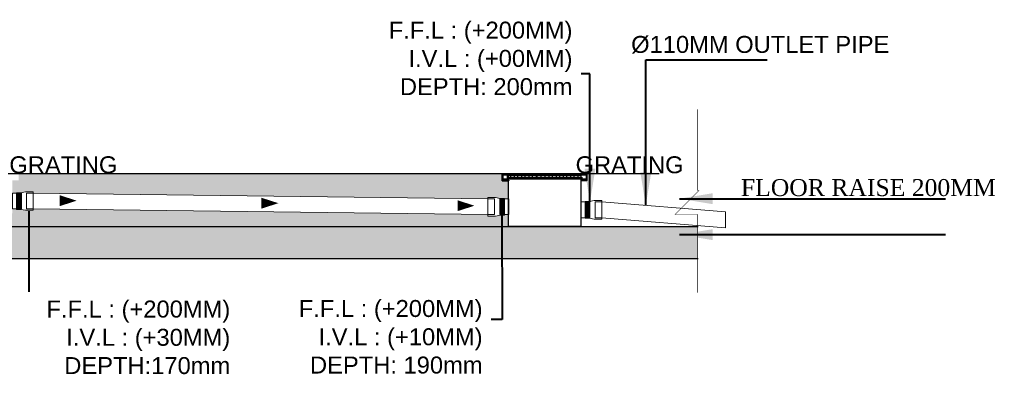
# Model space of a CAD drawing. Header units: inches. Extents: x 113025 to 158499, y 12149 to 30915.
# Tile 11 of 167: x 122849 to 122997, y 22286 to 22339. Entities that reach past the tile are written whole.
import ezdxf

# ---------------------------------------------------------------- set-up
doc = ezdxf.new("R2010")
doc.units = ezdxf.units.IN
doc.header["$MEASUREMENT"] = 0
doc.layers.add('00-ABM-GRATING', color=160, linetype='Continuous')
doc.layers.add('SYM-GRATING', color=8, linetype='Continuous')
for name, color, linetype, lineweight in [('BORDER', 7, 'Continuous', 40), ('CKD Dimensions', 3, 'Continuous', 0), ('Flow Direction', 1, 'Continuous', 0), ('P2 WASTE', 3, 'Continuous', 0), ('PP-SECTION LINE', 6, 'Continuous', 25), ('PP-TEXT', 7, 'Continuous', 40), ('WALLS', 7, 'Continuous', 30)]:
    doc.layers.add(name, color=color, linetype=linetype, lineweight=lineweight)
doc.styles.add('Arial', font='GOTHIC.TTF')
doc.styles.get("Standard").update_dxf_attribs({"font": 'arial.ttf', "height": 6})
doc.styles.add('TIMES NEW ROMAN', font='times.ttf')
doc.dimstyles.new('PP-DIM', dxfattribs={"dimtxt": 4, "dimasz": 1, "dimexe": 1, "dimexo": 1, "dimgap": 0.09, "dimtad": 0, "dimdec": 0, "dimzin": 0, "dimdsep": 46, "dimlunit": 4, "dimtxsty": 'TIMES NEW ROMAN', "dimblk": 'ARCHTICK', "dimcen": 0.09, "dimdle": 1, "dimclrd": 256, "dimclre": 256, "dimclrt": 256, "dimadec": 0, "dimazin": 0, "dimtfac": 1, "dimtdec": 4, "dimtofl": 0, "dimtmove": 1, "dimatfit": 3, "dimfxl": 1, "dimtolj": 1, "dimtzin": 0, "dimlwd": -1, "dimlwe": -1, "dimarcsym": 0})
pattern_1 = [(37.5, (106264.80735, 28272.1995), (-0.0102402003, 0.313224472), [0, -0.2470912, 0, -0.276352, 0, -0.26416]), (7.5, (106264.80735, 28272.1995), (0.287694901, 0.458768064), [0, -0.1332992, 0, -0.2227072, 0, -0.085344]), (327.5, (106264.6074, 28272.1995), (0.506235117, 0.000919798), [0, -0.08128, 0, -0.292608, 0, -0.382016]), (317.5, (106264.6074, 28272.1995), (0.48867613, 0.142674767), [0, -0.04064, 0, -0.1918208, 0, -0.219456])]

# ---------------------------------------------------------------- blocks, each defined once
blk = doc.blocks.new('zw$ED55')
at = {"layer": '00-ABM-GRATING', "lineweight": 0}
for p, q in [((20.1, -77.3), (20.1, 1.7)), ((23.1, -77.3), (23.1, 1.7)), ((26.2, -77.3), (26.2, 1.7)), ((29.3, -77.3), (29.3, 1.7)), ((32.3, -77.3), (32.3, 1.7)), ((35.4, -77.3), (35.4, 1.7)), ((38.4, -77.3), (38.4, 1.7)), ((97.9, -81.4), (97.9, 6.4))]:
    blk.add_line(p, q, dxfattribs=at)
at = {"layer": '00-ABM-GRATING', "lineweight": 0, "flags": 128}
blk.add_lwpolyline([(0, -75), (42.5, -75), (42.5, 0), (0, 0)], close=True, dxfattribs=at)
for points in [[(20.1, 1.7), (39.6, 1.7), (61.9, 6.4), (97.9, 6.4)], [(97.9, 6.4), (97.9, 0), (66.4, 0)], [(66.4, -75), (66.4, 0)], [(20.1, -77.3), (39.6, -77.3), (61.9, -81.4), (97.9, -81.4)], [(97.9, -81.4), (97.9, -75), (66.4, -75)]]:
    blk.add_lwpolyline(points, dxfattribs=at)
blk = doc.blocks.new('_ArchTick')
at = {"color": 0, "linetype": 'ByBlock', "const_width": 0.15}
blk.add_lwpolyline([(-0.5, -0.5), (0.5, 0.5)], dxfattribs=at)

msp = doc.modelspace()

# ---------------------------------------------------------------- hatches: boundary and pattern name
at = {"layer": 'BORDER'}
h = msp.add_hatch(dxfattribs=at)
h.set_pattern_fill('ANSI31', color=1, scale=0.004425, style=0)
h.set_pattern_definition([(45, (122687.00750585, 22115.45125964), (-0.0003911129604, 0.0003911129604), [])])
h.paths.add_polyline_path([(122921.64, 22315.94), (122921.6, 22315.94), (122921.6, 22315.02), (122922.54, 22315.02), (122922.53, 22315.04), (122921.64, 22315.04)])
h = msp.add_hatch(dxfattribs=at)
h.set_pattern_fill('ANSI31', color=1, scale=0.004425, style=0)
h.set_pattern_definition([(45, (122688.93467343, 22115.45125964), (-0.0003911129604, 0.0003911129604), [])])
h.paths.add_polyline_path([(122934.32, 22315.07), (122933.46, 22315.07), (122933.45, 22315.04), (122934.35, 22315.04), (122934.35, 22315.94), (122934.32, 22315.94)])
at = {"layer": 'CKD Dimensions', "ltscale": 0.25}
h = msp.add_hatch(dxfattribs=at)
h.set_pattern_fill('AR-SAND', color=251, scale=0.0064)
h.set_pattern_definition(pattern_1)
h.paths.add_polyline_path([(122738.24, 22310.5), (122741.88, 22314.12), (122741.68, 22314.12), (122741.68, 22316.04), (122747.44, 22316.04), (122747.44, 22315.78), (122748.09, 22315.78, 0.414202), (122748.03, 22315.72, 1), (122748.16, 22315.72, 0.414214), (122748.09, 22315.78), (122751.49, 22315.78, 2.414214), (122751.55, 22315.72), (122751.55, 22315.23, 0.240857), (122751.55, 22314.06), (122751.55, 22313.92), (122748.03, 22313.92), (122748.03, 22313.15, 0.414214), (122748.35, 22312.83), (122751.23, 22312.83, 0.414214), (122751.55, 22313.15), (122751.55, 22313.92), (122751.55, 22314.06, 0.051456), (122752.19, 22312.83), (122752.86, 22312.83), (122752.86, 22312.75, 0.787099), (122753.22, 22312.61), (122754.13, 22312.61, 1), (122754.39, 22312.61), (122754.74, 22312.84), (122772.68, 22312.48), (122772.68, 22312.27), (122773.83, 22312.27), (122774.45, 22312.39), (122774.54, 22312.4), (122775.17, 22312.4), (122775.17, 22312.42), (122775.82, 22312.41), (122775.82, 22311.24), (122786.73, 22311.24), (122786.73, 22312), (122787.37, 22312), (122787.37, 22311.92), (122787.96, 22311.92), (122788, 22311.92), (122788.71, 22311.79), (122789.86, 22311.79), (122789.86, 22312), (122833.63, 22311.18), (122833.63, 22310.98), (122834.78, 22310.98), (122835.5, 22311.11), (122836.12, 22311.11), (122836.12, 22311.18), (122836.77, 22311.18), (122836.77, 22310.02), (122847.67, 22310.02), (122847.67, 22310.7), (122848.31, 22310.7), (122848.31, 22310.63), (122848.94, 22310.63), (122849.65, 22310.5), (122850.8, 22310.5), (122850.8, 22310.7), (122919.4, 22309.84), (122919.4, 22309.64), (122920.55, 22309.64), (122921.27, 22309.77), (122921.89, 22309.77), (122921.89, 22309.84), (122922.53, 22309.84), (122922.53, 22308.04), (122741.68, 22308.04), (122741.68, 22310.5)])
h = msp.add_hatch(dxfattribs=at)
h.set_pattern_fill('AR-SAND', color=251, scale=0.0064)
h.set_pattern_definition(pattern_1)
h.paths.add_polyline_path([(122848.64, 22316.04), (122921.57, 22316.04), (122921.57, 22315.84), (122921.57, 22315.21), (122921.57, 22315.21), (122921.57, 22314.97), (122922.53, 22314.97), (122922.53, 22312.24), (122921.89, 22312.24), (122921.89, 22312.29), (122921.79, 22312.29), (122921.7, 22312.29), (122921.6, 22312.29), (122921.5, 22312.29), (122921.4, 22312.29), (122921.3, 22312.29), (122921.27, 22312.29), (122920.55, 22312.44), (122919.4, 22312.44), (122919.4, 22312.24), (122850.8, 22313.1), (122850.8, 22313.31), (122849.65, 22313.31), (122848.94, 22313.16), (122848.9, 22313.16), (122848.8, 22313.16), (122848.7, 22313.16), (122848.6, 22313.16), (122848.51, 22313.16), (122848.41, 22313.16), (122848.31, 22313.16), (122848.31, 22313.1), (122847.67, 22313.1), (122847.67, 22315), (122848.64, 22315), (122848.64, 22315.21), (122848.64, 22315.84)])
h.paths.add_polyline_path([(122787.7, 22316.04), (122835.81, 22316.04), (122835.81, 22315.84), (122835.81, 22315.21), (122835.81, 22315.21), (122835.81, 22314.97), (122836.77, 22314.97), (122836.77, 22313.58), (122836.12, 22313.58), (122836.12, 22313.64), (122836.02, 22313.64), (122835.93, 22313.64), (122835.83, 22313.64), (122835.73, 22313.64), (122835.63, 22313.64), (122835.53, 22313.64), (122835.5, 22313.64), (122834.78, 22313.79), (122833.63, 22313.79), (122833.63, 22313.58), (122789.86, 22314.4), (122789.86, 22314.6), (122788.71, 22314.6), (122788, 22314.45), (122787.96, 22314.45), (122787.86, 22314.45), (122787.76, 22314.45), (122787.66, 22314.45), (122787.57, 22314.45), (122787.47, 22314.45), (122787.37, 22314.45), (122787.37, 22314.4), (122786.73, 22314.4), (122786.73, 22315), (122787.7, 22315), (122787.7, 22315.21), (122787.7, 22315.84)])
at = {"layer": 'PP-SECTION LINE', "ltscale": 0.25}
h = msp.add_hatch(dxfattribs=at)
h.set_pattern_fill('AR-CONC', color=251, scale=0.032)
h.set_pattern_definition([(50, (109391.669, 18676.5916), (5.8299094, -0.5100507), [0.6096, -6.7056]), (355, (109391.669, 18676.5916), (-1.1277704, 6.1138126), [0.48768, -5.36448]), (100.451, (109392.1546, 18676.549), (4.70216, 5.603734), [0.51808, -5.69888]), (46.1842, (109391.669, 18678.217), (8.6745293, -1.3453545), [0.9144, -10.0584]), (96.6356, (109392.392, 18678.105), (7.5969355, 7.917618), [0.77712, -8.54832]), (351.184, (109391.669, 18678.217), (7.5969474, 7.917604), [0.73152, -8.04672]), (21, (109392.4816, 18677.811), (4.8516762, -3.2724966), [0.6096, -6.7056]), (326, (109392.4816, 18677.811), (1.977665, 5.894015), [0.48768, -5.36448]), (71.4514, (109392.886, 18677.538), (6.8293277, 2.6215314), [0.51808, -5.69888]), (37.5, (109391.6688, 18676.5916), (0.0988353, 2.70576124), [0, -5.299456, 0, -5.44576, 0, -5.3848]), (7.5, (109391.6688, 18676.5916), (2.1382292, 3.2057784), [0, -3.104896, 0, -5.177536, 0, -2.05232]), (327.5, (109389.8562, 18676.5916), (4.33889905, -0.1833198), [0, -2.032, 0, -6.33984, 0, -8.41248]), (317.5, (109389.0434, 18676.5916), (4.7401338, 0.8136477), [0, -2.6416, 0, -4.210304, 0, -5.97408])])
h.paths.add_polyline_path([(122741.68, 22303.24), (122951.04, 22303.24), (122951.04, 22308.04), (122741.68, 22308.04)])

# ---------------------------------------------------------------- linework, layer by layer
at = {"color": 7}
for p, q in [((122741.68, 22316.04), (122951.1, 22316.04)), ((122741.68, 22308.04), (122951.1, 22308.04)), ((122741.68, 22303.24), (122951.1, 22303.24))]:
    msp.add_line(p, q, dxfattribs=at)
at = {"layer": 'BORDER', "color": 4}
msp.add_line((122922.31, 22315.38), (122933.66, 22315.38), dxfattribs=at)
at = {"layer": 'Flow Direction'}
for points in [[(122857.38, 22311.95, 0, 1.64, 0), (122854.82, 22311.95, 1.64, 1.64, 0)], [(122887.8, 22311.57, 0, 1.64, 0), (122885.24, 22311.57, 1.64, 1.64, 0)], [(122917.38, 22311.19, 0, 1.64, 0), (122914.82, 22311.19, 1.64, 1.64, 0)]]:
    msp.add_lwpolyline(points, format="xyseb", dxfattribs=at)
at = {"layer": 'P2 WASTE'}
for p, q in [((122850.81, 22313.1), (122919.41, 22312.24)), ((122919.41, 22309.84), (122850.81, 22310.7)), ((122936.57, 22309.36), (122955.26, 22307.87)), ((122955.26, 22307.87), (122955.26, 22310.27))]:
    msp.add_line(p, q, dxfattribs=at)
at = {"layer": 'SYM-GRATING', "color": 4}
for p, q in [((122921.57, 22314.97), (122921.57, 22316.04)), ((122934.4, 22315), (122934.4, 22316.04)), ((122921.57, 22314.97), (122922.53, 22314.97)), ((122934.4, 22315), (122933.46, 22315))]:
    msp.add_line(p, q, dxfattribs=at)
at = {"layer": 'SYM-GRATING', "color": 4, "flags": 128}
msp.add_lwpolyline([(122922.53, 22315.77), (122933.44, 22315.77), (122933.44, 22308.04), (122922.53, 22308.04)], close=True, dxfattribs=at)
at = {"layer": 'WALLS', "color": 1}
for p, q in [((122921.69, 22315.21), (122921.69, 22315.84)), ((122921.69, 22315.84), (122934.27, 22315.84)), ((122934.27, 22315.21), (122921.69, 22315.21)), ((122929.04, 22315.21), (122928.84, 22315.21))]:
    msp.add_line(p, q, dxfattribs=at)
at = {"layer": 'WALLS', "color": 3}
for p, q in [((122928.86, 22315.21), (122928.86, 22315.38)), ((122928.86, 22315.38), (122929.04, 22315.38)), ((122929.04, 22315.38), (122929.04, 22315.21))]:
    msp.add_line(p, q, dxfattribs=at)
at = {"layer": 'WALLS', "color": 1}
for points in [[(122921.69, 22315.84), (122922.3, 22315.84), (122922.3, 22315.21), (122921.69, 22315.21)], [(122922.85, 22315.84), (122923.38, 22315.84), (122923.38, 22315.38), (122922.85, 22315.38)], [(122923.94, 22315.84), (122924.47, 22315.84), (122924.47, 22315.38), (122923.94, 22315.38)], [(122925.03, 22315.84), (122925.57, 22315.84), (122925.57, 22315.38), (122925.03, 22315.38)], [(122926.12, 22315.84), (122926.66, 22315.84), (122926.66, 22315.38), (122926.12, 22315.38)], [(122926.83, 22315.84), (122927.37, 22315.84), (122927.37, 22315.38), (122926.83, 22315.38)], [(122928.06, 22315.84), (122928.6, 22315.84), (122928.6, 22315.38), (122928.06, 22315.38)], [(122929.14, 22315.84), (122929.68, 22315.84), (122929.68, 22315.38), (122929.14, 22315.38)], [(122930.23, 22315.84), (122930.77, 22315.84), (122930.77, 22315.38), (122930.23, 22315.38)], [(122931.32, 22315.84), (122931.86, 22315.84), (122931.86, 22315.38), (122931.32, 22315.38)], [(122932.41, 22315.84), (122932.95, 22315.84), (122932.95, 22315.38), (122932.41, 22315.38)]]:
    msp.add_lwpolyline(points, close=True, dxfattribs=at)

# ---------------------------------------------------------------- block references
at = {"layer": 'SYM-GRATING', "color": 4, "yscale": 0.03200000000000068, "zscale": 0.03200000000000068}
for p, xscale in [((122847.67, 22313.1), 0.03200000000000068), ((122922.54, 22312.24), -0.03200000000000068), ((122933.44, 22311.76), 0.03200000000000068)]:
    msp.add_blockref('zw$ED55', p, dxfattribs=dict(at, xscale=xscale))

# ---------------------------------------------------------------- texts
at = {"layer": 'PP-TEXT', "char_height": 2.56, "attachment_point": 3}
for s, insert, width in [(' \\PØ110MM OUTLET PIPE', (122979.96, 22341.09, -0.9), 43.5867), ('GRATING', (122863.51, 22318.65), 30.1371)]:
    msp.add_mtext(s, dxfattribs=dict(at, insert=insert, width=width))

# ---------------------------------------------------------------- leaders
at = {"layer": 'PP-TEXT'}
for points in [[(122934.8, 22311.76), (122934.8, 22331.09), (122912.33, 22331.09)], [(122850.17, 22310.36, 142.54), (122850.17, 22293.64, 142.54), (122870.44, 22293.64, 142.54)], [(122921.53, 22309.81, -2.23), (122921.54, 22294.01, -2.23), (122898.47, 22294.01, -2.23)], [(122948.3, 22306.82), (122988.45, 22306.82)]]:
    msp.add_leader(points, dimstyle='PP-DIM', override={"dimasz": 5}, dxfattribs=at)

# ---------------------------------------------------------------- next in the draw order: texts
at = {"layer": 'PP-TEXT', "char_height": 2.56, "width": 30.1371, "attachment_point": 3, "bg_fill": 2}
for s, insert in [('F.F.L : (+200MM)\\PI.V.L : (+00MM)\\PDEPTH: 200mm', (122932.16, 22338.98)), ('F.F.L : (+200MM)\\PI.V.L : (+10MM)\\PDEPTH: 190mm', (122918.6, 22296.95, 2.23)), ('F.F.L : (+200MM)\\PI.V.L : (+30MM)\\PDEPTH:170mm', (122880.54, 22296.87))]:
    msp.add_mtext(s, dxfattribs=dict(at, insert=insert))
at = {"layer": 'PP-TEXT', "insert": (122996.02, 22315.21, 3348562.07), "char_height": 2.56, "width": 49.4729, "attachment_point": 3, "style": 'Arial', "bg_fill": 2}
msp.add_mtext('{\\fTimes New Roman|b0|i0|c0|p34;FLOOR RAISE 200MM}', dxfattribs=at)

# ---------------------------------------------------------------- next in the draw order: linework, layer by layer
at = {"const_width": 0.064, "flags": 128}
msp.add_lwpolyline([(122951.04, 22298.05), (122951.04, 22309.86), (122947.61, 22309.86), (122951.24, 22313.48), (122951.04, 22313.48), (122951.04, 22325.72)], dxfattribs=at)
at = {"layer": 'P2 WASTE'}
msp.add_line((122936.57, 22311.76), (122955.26, 22310.27), dxfattribs=at)

# ---------------------------------------------------------------- next in the draw order: texts
at = {"layer": 'PP-TEXT', "insert": (122948.92, 22318.65), "char_height": 2.56, "width": 30.1371, "attachment_point": 3}
msp.add_mtext('GRATING', dxfattribs=at)

# ---------------------------------------------------------------- next in the draw order: leaders
at = {"layer": 'PP-TEXT'}
for points in [[(122943.22, 22311.23), (122943.22, 22333.23), (122961.54, 22333.23)], [(122948.3, 22312.25), (122988.45, 22312.25)]]:
    msp.add_leader(points, dimstyle='PP-DIM', override={"dimasz": 5}, dxfattribs=at)

doc.saveas('drawing.dxf')
